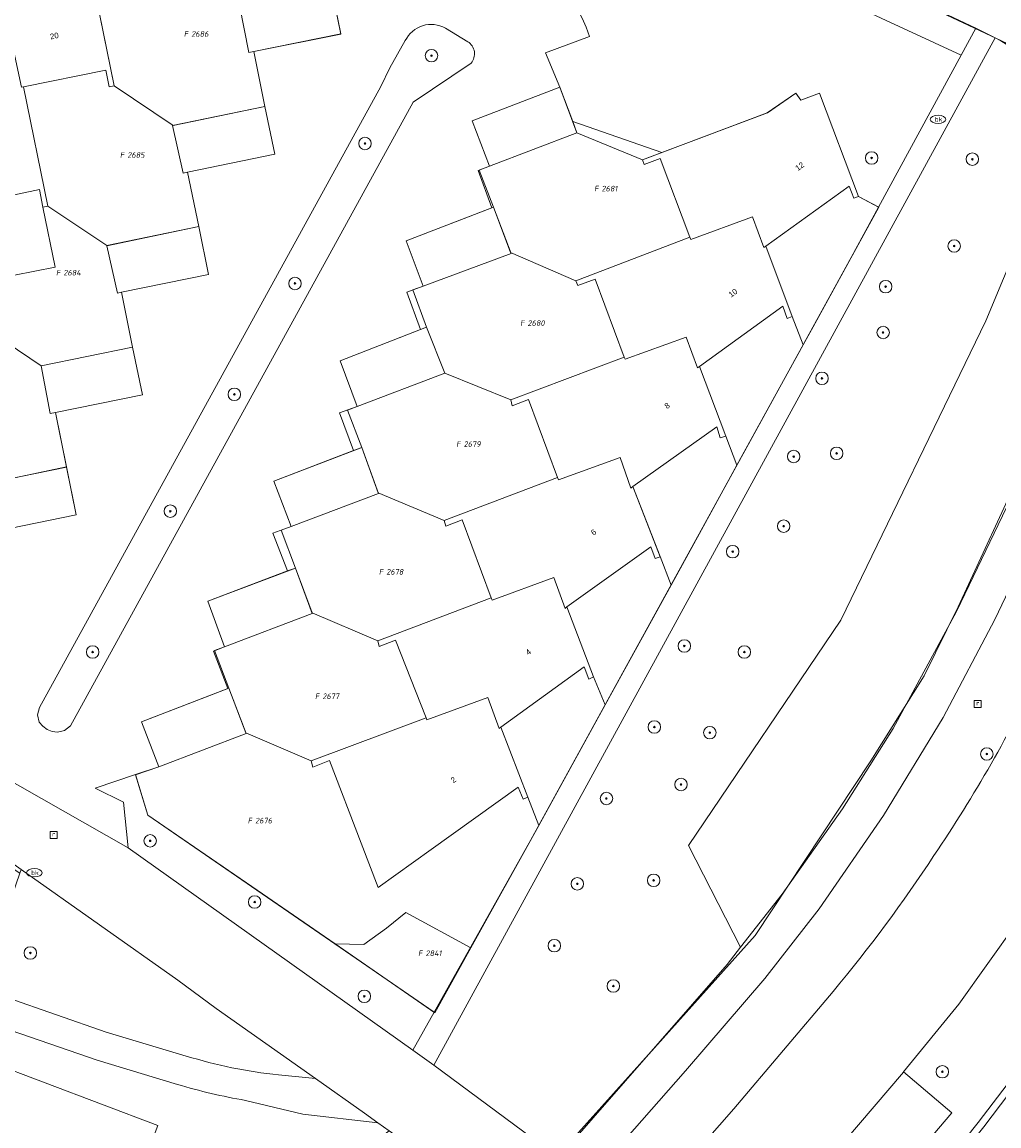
# Model space of a CAD drawing. Header units: metres. Extents: x 207466 to 209466, y 475780 to 477780.
# Tile 59 of 189: x 208213 to 208276, y 476273 to 476344. Entities that reach past the tile are written whole.
import ezdxf
from ezdxf.enums import TextEntityAlignment as Align

# ---------------------------------------------------------------- set-up
doc = ezdxf.new("R2010")
doc.units = ezdxf.units.M
doc.layers.get('0').update_dxf_attribs({"color": 253, "linetype": 'CONTINUOUS'})
for name, color, linetype, lineweight, true_color in [('B-RO-GR-BEPLANTING_CULTUUR_BODEMBEDEKKER-GV', 7, 'CONTINUOUS', 0, 0x6d8a47), ('B-RO-GR-BEPLANTING_CULTUUR_BOSPLANTSOEN-GV', 7, 'CONTINUOUS', 0, 0x6d8a47), ('B-RO-GR-BEPLANTING_CULTUUR_HEESTERS-GV', 7, 'CONTINUOUS', 0, 0x6d8a47), ('B-RO-GR-BOOM-S', 7, 'CONTINUOUS', 0, 0x6d8a47), ('B-RO-KL-WATER_BRANDLEIDING_PUT-S', 7, 'CONTINUOUS', 0, 0x478c9a), ('B-RO-OG-BEBOUWING-GV', 7, 'CONTINUOUS', 0, 0xa50000), ('B-RO-OG-BEBOUWING_LUIFEL-GV', 7, 'CONTINUOUS', 0, 0xa50000)]:
    doc.layers.add(name, color=color, linetype=linetype, lineweight=lineweight, true_color=true_color)
for name, color, linetype, lineweight in [('B-RO-OG-BEBOUWING-T18', 7, 'CONTINUOUS', 0), ('B-RO-OG-TERREIN_CULTUURSCHEIDING-GV', 253, 'CONTINUOUS', 0), ('B-RO-OG-TERREIN_ERF-GV', 253, 'CONTINUOUS', 0), ('B-RO-RI-GWA_RIOOLPUT-S', 253, 'CONTINUOUS', 0), ('B-RO-VH-VERHARDING_ASFALT-GV', 253, 'CONTINUOUS', 0), ('B-RO-VH-VERHARDING_BETONSTRAATSTEEN-GV', 253, 'CONTINUOUS', 0), ('B-RO-VH-VERHARDING_TEGEL-GV', 253, 'CONTINUOUS', 0), ('B-WE-KG-GRENS_PERCEEL-GV', 150, 'CONTINUOUS', 18), ('B-WE-KG-GRENS_PERCEEL-S', 150, 'CONTINUOUS', 25)]:
    doc.layers.add(name, color=color, linetype=linetype, lineweight=lineweight)
doc.styles.add('NLCS-ISO', font='NLCS-ISO.ttf')
doc.styles.add('NLCS-ISO-M200-T18', font='NLCS-ISO.ttf', dxfattribs={"height": 1.8})

# ---------------------------------------------------------------- blocks, each defined once
blk = doc.blocks.new('SKL-WATER_BRANDKRAAN_BRANDPUT-SO1')
at = {"color": 0, "linetype": 'ByBlock', "lineweight": -2}
blk.add_ellipse((0, 0), major_axis=(2.5, 0), ratio=0.54, dxfattribs=at)
at = {"color": 0, "linetype": 'ByBlock', "lineweight": -2, "insert": (0.1554, 0), "char_height": 1.5, "attachment_point": 5, "line_spacing_factor": 0.8, "style": 'NLCS-ISO'}
blk.add_mtext('{\\C0;bk}', dxfattribs=at)
blk = doc.blocks.new('SRI-PUT_INSPECTIEPUT_RIOOLPUT-SO1')
at = {"color": 0, "linetype": 'ByBlock', "lineweight": -2, "flags": 128}
blk.add_lwpolyline([(-1.125, -1.125), (1.125, -1.125), (1.125, 1.125), (-1.125, 1.125), (-1.125, -1.125)], dxfattribs=at)
at = {"color": 0, "linetype": 'ByBlock', "lineweight": -2, "insert": (0, 0.2828), "char_height": 1.5, "attachment_point": 5, "line_spacing_factor": 0.8, "style": 'NLCS-ISO'}
blk.add_mtext('{\\C0;r}', dxfattribs=at)
blk = doc.blocks.new('SGR-BOOM_01-SO1')
at = {"linetype": 'Continuous'}
h = blk.add_hatch(color=0, dxfattribs=at)
edge = h.paths.add_edge_path()
edge.add_arc((0, 0), 0.25, 0, 360)
at = {"color": 0, "linetype": 'ByBlock', "lineweight": -2}
for radius in [2, 0.25]:
    blk.add_circle((0, 0), radius, dxfattribs=at)
blk = doc.blocks.new('SKG-PERCEELNUMMER-SO')
at = {"style": 'NLCS-ISO', "oblique": 10, "flags": 1}
blk.add_attdef('GEMEENTECODE', text='', height=1.8, dxfattribs=at).set_placement((0, 2.55), align=Align.MIDDLE_CENTER)
at = {"style": 'NLCS-ISO', "oblique": 10}
blk.add_attdef('SECTIE', text='', height=1.8, dxfattribs=at).set_placement((-0.5, 0), align=Align.MIDDLE_RIGHT)
blk.add_attdef('PERCEELNUMMER', text='', height=1.8, dxfattribs=at).set_placement((0.5, 0), align=Align.MIDDLE_LEFT)

msp = doc.modelspace()

# ---------------------------------------------------------------- linework, layer by layer
at = {"layer": 'B-RO-GR-BEPLANTING_CULTUUR_BODEMBEDEKKER-GV', "flags": 128}
for points in [[(208241.532, 476342.745), (208240.093, 476343.609)], [(208237.522, 476342.815), (208236.533, 476341.072), (208235.969, 476339.866), (208214.084, 476300.061), (208213.971, 476299.6), (208214.081, 476299.139), (208214.295, 476298.865), (208214.575, 476298.66), (208214.896, 476298.533), (208215.238, 476298.484), (208215.701, 476298.6), (208216.07, 476298.901), (208238.029, 476338.877)], [(208275.324, 476342.991), (208239.358, 476277.154)], [(208238.029, 476338.877), (208241.744, 476341.371)], [(208239.358, 476277.154), (208247.332, 476271.234), (208258.138, 476283.607), (208259.001, 476284.707), (208255.669, 476291.236), (208265.419, 476305.677), (208274.725, 476324.863), (208280.372, 476338.414), (208280.142, 476338.779)], [(208220.242, 476295.77), (208217.649, 476294.898), (208219.473, 476293.997), (208219.772, 476291.072), (208238, 476278.098), (208239.371, 476280.54), (208221.024, 476293.168), (208220.242, 476295.77)]]:
    msp.add_lwpolyline(points, dxfattribs=at)
at = {"layer": 'B-RO-GR-BEPLANTING_CULTUUR_BODEMBEDEKKER-GV'}
for centre, radius, start, end in [((208239.179, 476342.01), 1.842, 60.23089, 154.09355), ((208268.363, 476330.167), 14.591, 36.17154, 61.50715), ((208241.04, 476341.966), 0.921, 319.7927, 57.74976)]:
    msp.add_arc(centre, radius, start, end, dxfattribs=at)
at = {"layer": 'B-RO-GR-BEPLANTING_CULTUUR_BOSPLANTSOEN-GV', "flags": 128}
msp.add_lwpolyline([(208249.329, 476343.089), (208246.511, 476342.041), (208247.424, 476339.833), (208248.256, 476337.623), (208253.957, 476335.636), (208260.723, 476338.185), (208262.541, 476339.457), (208262.866, 476338.992), (208264.064, 476339.443), (208266.561, 476332.817), (208267.848, 476332.137), (208273.146, 476341.882), (208213.346, 476369.565), (208209.266, 476360.036), (208213.772, 476358.131)], dxfattribs=at)
at = {"layer": 'B-RO-GR-BEPLANTING_CULTUUR_BOSPLANTSOEN-GV'}
msp.add_arc((208238.937, 476339.455), 11.009, 19.273, 70.99698, dxfattribs=at)
at = {"layer": 'B-RO-GR-BEPLANTING_CULTUUR_HEESTERS-GV', "flags": 128}
for points in [[(208222.928, 476275.917), (208217.781, 476277.459), (208211.665, 476279.58), (208211.343, 476278.743), (208210.83, 476277.392), (208221.678, 476273.27)], [(208221.678, 476273.27), (208219.014, 476266.259), (208219.752, 476265.978), (208220.391, 476265.735), (208234.697, 476271.471), (208234.67, 476271.573), (208236.495, 476272.937), (208235.756, 476273.461), (208230.956, 476274), (208227.292, 476274.891)]]:
    msp.add_lwpolyline(points, dxfattribs=at)
at = {"layer": 'B-RO-GR-BEPLANTING_CULTUUR_HEESTERS-GV'}
msp.add_arc((208232.874, 476308.429), 33.999, 252.98958, 260.54988, dxfattribs=at)
at = {"layer": 'B-RO-OG-BEBOUWING-GV', "flags": 128}
for points in [[(208218.874, 476339.912), (208217.907, 476344.643), (208217.308, 476347.576), (208217.152, 476347.544), (208216.317, 476351.619), (208214.253, 476351.23), (208214.255, 476351.395), (208209.517, 476350.405), (208209.578, 476350.072), (208210.365, 476350.215), (208210.009, 476343.7), (208210.004, 476343.526), (208212.069, 476343.915), (208212.948, 476339.831), (208213.062, 476339.856), (208218.34, 476340.926), (208218.56, 476339.848), (208218.874, 476339.912)], [(208232.778, 476346.274), (208228.244, 476345.352), (208226.899, 476345.078), (208227.511, 476342.059), (208227.831, 476342.123), (208233.395, 476343.232), (208232.778, 476346.274)], [(208213.062, 476339.856), (208212.948, 476339.831), (208212.069, 476343.915), (208210.004, 476343.526), (208210.009, 476343.7), (208205.311, 476342.689), (208205.383, 476342.366), (208206.164, 476342.537), (208205.774, 476335.964), (208205.751, 476335.782), (208205.792, 476335.786), (208207.828, 476336.206), (208208.712, 476332.152), (208208.851, 476332.181), (208209.858, 476327.238), (208212.482, 476327.772), (208211.461, 476332.72), (208214.094, 476333.263), (208214.31, 476332.133), (208214.629, 476332.195), (208213.062, 476339.856)], [(208248.256, 476337.623), (208247.424, 476339.833), (208241.811, 476337.672), (208242.921, 476334.759), (208248.525, 476336.909), (208248.256, 476337.623)], [(208253.957, 476335.636), (208252.713, 476335.167), (208252.826, 476334.868), (208253.855, 476335.257), (208255.757, 476330.225), (208255.819, 476330.057), (208259.758, 476331.516), (208260.488, 476329.547), (208260.619, 476329.638), (208265.95, 476333.484), (208266.252, 476332.712), (208266.561, 476332.817), (208264.064, 476339.443), (208262.866, 476338.992), (208262.541, 476339.457), (208260.723, 476338.185), (208253.957, 476335.636)], [(208228.535, 476338.593), (208222.622, 476337.368), (208223.288, 476334.317), (208223.581, 476334.378), (208229.159, 476335.542), (208228.535, 476338.593)], [(208243.179, 476332.132), (208237.576, 476329.982), (208238.676, 476327.083), (208244.303, 476329.18), (208243.179, 476332.132)], [(208260.619, 476329.638), (208260.488, 476329.547), (208259.758, 476331.516), (208255.819, 476330.057), (208255.757, 476330.225), (208248.447, 476327.409), (208248.582, 476327.11), (208249.688, 476327.528), (208251.545, 476322.529), (208251.606, 476322.388), (208255.527, 476323.805), (208256.246, 476321.834), (208256.382, 476321.931), (208261.719, 476325.784), (208261.99, 476325.011), (208262.306, 476325.122), (208260.619, 476329.638)], [(208224.307, 476330.897), (208218.401, 476329.666), (208219.081, 476326.637), (208219.336, 476326.689), (208224.908, 476327.829), (208224.307, 476330.897)], [(208238.894, 476324.448), (208233.345, 476322.292), (208234.45, 476319.364), (208240.068, 476321.494), (208238.894, 476324.448)], [(208256.382, 476321.931), (208256.246, 476321.834), (208255.527, 476323.805), (208251.606, 476322.388), (208251.545, 476322.529), (208244.278, 476319.784), (208244.378, 476319.41), (208245.427, 476319.811), (208247.284, 476314.812), (208247.34, 476314.657), (208251.293, 476316.099), (208251.983, 476314.136), (208252.11, 476314.227), (208257.484, 476318.065), (208257.704, 476317.358), (208258.051, 476317.456), (208256.382, 476321.931)], [(208220.057, 476323.163), (208214.192, 476321.977), (208214.775, 476318.912), (208215.12, 476318.982), (208220.688, 476320.105), (208220.057, 476323.163)], [(208234.732, 476316.739), (208229.099, 476314.568), (208230.218, 476311.676), (208235.811, 476313.777), (208234.732, 476316.739)], [(208252.11, 476314.227), (208251.983, 476314.136), (208251.293, 476316.099), (208247.34, 476314.657), (208247.284, 476314.812), (208240.017, 476312.067), (208240.117, 476311.693), (208241.166, 476312.094), (208243.023, 476307.095), (208243.084, 476306.959), (208247.049, 476308.406), (208247.774, 476306.425), (208247.879, 476306.521), (208253.246, 476310.366), (208253.535, 476309.63), (208253.847, 476309.734), (208252.11, 476314.227)], [(208215.824, 476315.492), (208207.021, 476313.643), (208207.627, 476310.607), (208210.487, 476311.198), (208216.438, 476312.428), (208215.824, 476315.492)], [(208135.757, 476300.374), (208160.015, 476282.053), (208185.353, 476268.044), (208215.355, 476256.644), (208217.338, 476261.857), (208218.076, 476261.576), (208219.752, 476265.978), (208219.014, 476266.259), (208221.678, 476273.27), (208210.83, 476277.392), (208204.47, 476279.845), (208194.492, 476283.633), (208185.176, 476288.802), (208179.208, 476292.104), (208169.901, 476297.277), (208161.376, 476303.703), (208155.906, 476307.785), (208146.628, 476314.784), (208142.087, 476308.765), (208141.48, 476309.223), (208138.631, 476305.447), (208139.238, 476304.989), (208135.757, 476300.374)], [(208230.49, 476309.009), (208224.88, 476306.887), (208225.948, 476303.965), (208231.569, 476306.096), (208230.49, 476309.009)], [(208247.879, 476306.521), (208247.774, 476306.425), (208247.049, 476308.406), (208243.084, 476306.959), (208243.023, 476307.095), (208235.756, 476304.35), (208235.856, 476303.976), (208236.905, 476304.377), (208238.857, 476299.413), (208238.913, 476299.273), (208242.812, 476300.708), (208243.533, 476298.728), (208243.645, 476298.813), (208248.985, 476302.679), (208249.291, 476301.889), (208249.591, 476302.03), (208247.879, 476306.521)], [(208226.222, 476301.312), (208220.635, 476299.158), (208221.741, 476296.274), (208227.339, 476298.41), (208226.222, 476301.312)], [(208243.645, 476298.813), (208243.533, 476298.728), (208242.812, 476300.708), (208238.913, 476299.273), (208238.857, 476299.413), (208231.505, 476296.646), (208231.602, 476296.254), (208232.678, 476296.671), (208234.701, 476291.368), (208235.784, 476288.528), (208239.18, 476290.962), (208244.761, 476294.963), (208245.07, 476294.198), (208245.372, 476294.326), (208243.645, 476298.813)], [(208211.343, 476278.743), (208204.987, 476281.189), (208204.47, 476279.845), (208194.492, 476283.633), (208188.861, 476271.603), (208193.572, 476269.811), (208194.066, 476271.11), (208196.964, 476270.008), (208195.706, 476266.699), (208208.606, 476261.797), (208209.864, 476265.106), (208212.762, 476264.004), (208212.268, 476262.705), (208216.979, 476260.913), (208217.338, 476261.857), (208218.076, 476261.576), (208219.752, 476265.978), (208219.014, 476266.259), (208221.678, 476273.27), (208210.83, 476277.392), (208211.343, 476278.743)]]:
    msp.add_lwpolyline(points, dxfattribs=at)
at = {"layer": 'B-RO-OG-BEBOUWING_LUIFEL-GV', "flags": 128}
msp.add_lwpolyline([(208211.461, 476332.72), (208212.482, 476327.772), (208215.09, 476328.304), (208214.31, 476332.133), (208214.094, 476333.263), (208211.461, 476332.72)], dxfattribs=at)
at = {"layer": 'B-RO-OG-TERREIN_CULTUURSCHEIDING-GV', "flags": 128}
for points in [[(208213.346, 476369.565), (208273.146, 476341.882), (208274.084, 476343.608), (208214.29, 476371.77), (208213.346, 476369.565)], [(208282.454, 476335.109), (208280.372, 476338.414), (208274.725, 476324.863), (208265.419, 476305.677), (208255.669, 476291.236), (208259.001, 476284.707)], [(208259.001, 476284.707), (208261.67, 476288.106), (208265.523, 476293.574), (208268.772, 476298.734), (208272.835, 476306.22), (208276.307, 476313.476), (208284.773, 476332.213)], [(208278.255, 476302.601), (208280.386, 476307.348), (208286.614, 476322.234), (208289.417, 476329.055), (208286.774, 476330.632), (208278.267, 476311.932), (208275.295, 476305.707), (208271.972, 476299.434), (208268.158, 476293.143), (208264.044, 476287.176), (208260.565, 476282.712), (208255.471, 476276.789), (208249.405, 476269.892), (208254.168, 476270.431), (208254.743, 476269.995), (208258.565, 476274.358), (208264.93, 476281.878)], [(208286.796, 476304.542), (208283.712, 476298.239), (208281.057, 476293.258), (208276.696, 476286.279), (208272.981, 476281.066), (208269.445, 476276.717), (208272.535, 476274.09), (208268.408, 476269.244), (208266.773, 476270.573), (208261.438, 476264.312), (208266.211, 476260.215)], [(208266.319, 476263.413), (208265.98, 476263.709), (208268.872, 476267.018), (208271.899, 476270.552), (208274.222, 476273.47), (208277.375, 476277.618), (208281.169, 476282.881), (208284.591, 476288.23), (208288.001, 476293.726), (208288.383, 476293.489)], [(208231.773, 476276.284), (208225.417, 476280.788), (208222.96, 476282.6), (208212.915, 476289.693), (208212.83, 476289.447), (208211.166, 476284.638), (208211.069, 476284.671), (208210.233, 476282.149), (208212.005, 476281.474), (208218.365, 476279.267), (208223.484, 476277.734)], [(208229.407, 476276.517), (208231.773, 476276.284)]]:
    msp.add_lwpolyline(points, dxfattribs=at)
at = {"layer": 'B-RO-OG-TERREIN_CULTUURSCHEIDING-GV'}
for centre, radius, start, end in [((208196.285, 476341.454), 90.712, 325.88858, 334.63912), ((208191.862, 476342.851), 95.166, 320.15583, 326.68578), ((208232.891, 476308.494), 32.166, 252.99575, 263.7823)]:
    msp.add_arc(centre, radius, start, end, dxfattribs=at)
at = {"layer": 'B-RO-OG-TERREIN_ERF-GV', "flags": 128}
for points in [[(208215.824, 476315.492), (208215.12, 476318.982), (208214.775, 476318.912), (208214.192, 476321.977), (208220.057, 476323.163), (208219.336, 476326.689), (208219.081, 476326.637), (208218.401, 476329.666), (208224.307, 476330.897), (208223.581, 476334.378), (208223.288, 476334.317), (208222.622, 476337.368), (208228.535, 476338.593), (208227.831, 476342.123), (208227.511, 476342.059), (208226.899, 476345.078)], [(208217.907, 476344.643), (208218.874, 476339.912), (208218.56, 476339.848), (208218.34, 476340.926), (208213.062, 476339.856), (208214.629, 476332.195), (208214.31, 476332.133), (208214.094, 476333.263), (208211.461, 476332.72)], [(208243.023, 476307.095), (208241.166, 476312.094), (208240.117, 476311.693), (208240.017, 476312.067), (208247.284, 476314.812), (208245.427, 476319.811), (208244.378, 476319.41), (208244.278, 476319.784), (208251.545, 476322.529), (208249.688, 476327.528), (208248.582, 476327.11), (208248.447, 476327.409), (208255.757, 476330.225), (208253.855, 476335.257), (208252.826, 476334.868), (208252.713, 476335.167), (208253.957, 476335.636), (208248.256, 476337.623), (208248.525, 476336.909), (208242.921, 476334.759), (208242.267, 476334.508), (208243.179, 476332.132), (208244.303, 476329.18), (208238.676, 476327.083), (208238.005, 476326.833), (208238.894, 476324.448), (208240.068, 476321.494), (208234.45, 476319.364), (208233.826, 476319.128), (208234.732, 476316.739), (208235.811, 476313.777), (208230.218, 476311.676), (208229.579, 476311.436), (208230.49, 476309.009), (208231.569, 476306.096), (208225.948, 476303.965), (208225.308, 476303.722), (208226.222, 476301.312), (208227.339, 476298.41), (208221.741, 476296.274), (208220.242, 476295.77), (208221.024, 476293.168), (208239.371, 476280.54), (208245.567, 476291.582), (208266.091, 476328.904), (208267.848, 476332.137), (208266.561, 476332.817), (208266.252, 476332.712), (208265.95, 476333.484), (208260.619, 476329.638), (208262.306, 476325.122), (208261.99, 476325.011), (208261.719, 476325.784), (208256.382, 476321.931), (208258.051, 476317.456), (208257.704, 476317.358), (208257.484, 476318.065), (208252.11, 476314.227), (208253.847, 476309.734), (208253.535, 476309.63), (208253.246, 476310.366), (208247.879, 476306.521), (208249.591, 476302.03), (208249.291, 476301.889), (208248.985, 476302.679), (208243.645, 476298.813), (208245.372, 476294.326), (208245.07, 476294.198), (208244.761, 476294.963), (208239.18, 476290.962), (208235.784, 476288.528), (208234.701, 476291.368), (208232.678, 476296.671), (208231.602, 476296.254), (208231.505, 476296.646), (208238.857, 476299.413), (208236.905, 476304.377), (208235.856, 476303.976), (208235.756, 476304.35), (208243.023, 476307.095)], [(208207.021, 476313.643), (208215.824, 476315.492)]]:
    msp.add_lwpolyline(points, dxfattribs=at)
at = {"layer": 'B-RO-VH-VERHARDING_ASFALT-GV', "flags": 128}
for points in [[(208263.808, 476270.088), (208269.434, 476276.705), (208269.445, 476276.717), (208272.981, 476281.066), (208276.696, 476286.279), (208281.057, 476293.258), (208283.712, 476298.239), (208286.796, 476304.542)], [(208264.93, 476281.878), (208258.565, 476274.358), (208254.743, 476269.995), (208247.137, 476261.312), (208243.272, 476256.899), (208234.872, 476247.353), (208230.914, 476242.856), (208227.003, 476238.419), (208213.825, 476223.467), (208212.504, 476221.965), (208207.943, 476216.776), (208212.79, 476212.047), (208215.28, 476214.885)]]:
    msp.add_lwpolyline(points, dxfattribs=at)
at = {"layer": 'B-RO-VH-VERHARDING_ASFALT-GV'}
for centre, radius, start, end in [((208196.285, 476341.454), 90.712, 325.88858, 334.63912), ((208191.862, 476342.851), 95.166, 320.15583, 326.68578)]:
    msp.add_arc(centre, radius, start, end, dxfattribs=at)
at = {"layer": 'B-RO-VH-VERHARDING_BETONSTRAATSTEEN-GV', "flags": 128}
for points in [[(208232.778, 476346.274), (208233.395, 476343.232), (208227.831, 476342.123), (208228.535, 476338.593), (208229.159, 476335.542), (208223.581, 476334.378), (208224.307, 476330.897), (208224.908, 476327.829), (208219.336, 476326.689), (208220.057, 476323.163), (208220.688, 476320.105), (208215.12, 476318.982), (208215.824, 476315.492), (208216.438, 476312.428), (208210.487, 476311.198)], [(208240.093, 476343.609), (208241.532, 476342.745)], [(208213.971, 476299.6), (208214.084, 476300.061), (208235.969, 476339.866), (208236.533, 476341.072), (208237.522, 476342.815)], [(208238.894, 476324.448), (208238.005, 476326.833), (208238.676, 476327.083), (208237.576, 476329.982), (208243.179, 476332.132), (208242.267, 476334.508), (208242.921, 476334.759), (208241.811, 476337.672), (208247.424, 476339.833), (208246.511, 476342.041), (208249.329, 476343.089)], [(208241.744, 476341.371), (208238.029, 476338.877), (208216.07, 476298.901), (208215.701, 476298.6), (208215.238, 476298.484), (208214.896, 476298.533), (208214.575, 476298.66), (208214.295, 476298.865), (208214.081, 476299.139), (208213.971, 476299.6)], [(208210.027, 476296.611), (208219.772, 476291.072), (208219.473, 476293.997), (208217.649, 476294.898), (208220.242, 476295.77), (208221.741, 476296.274), (208220.635, 476299.158), (208226.222, 476301.312), (208225.308, 476303.722), (208225.948, 476303.965), (208224.88, 476306.887), (208230.49, 476309.009), (208229.579, 476311.436), (208230.218, 476311.676), (208229.099, 476314.568), (208234.732, 476316.739), (208233.826, 476319.128), (208234.45, 476319.364), (208233.345, 476322.292), (208238.894, 476324.448)], [(208207.568, 476292.006), (208207.69, 476291.967), (208210.86, 476290.957), (208211.321, 476290.818), (208212.915, 476289.693), (208222.96, 476282.6), (208225.417, 476280.788), (208231.773, 476276.284), (208234.902, 476274.067), (208235.756, 476273.461), (208236.495, 476272.937), (208243.964, 476267.641), (208244.08, 476267.559), (208247.332, 476271.234), (208239.358, 476277.154), (208238, 476278.098), (208219.772, 476291.072), (208210.027, 476296.611), (208207.62, 476297.53), (208204.838, 476298.592)], [(208288.383, 476293.489), (208284.972, 476287.99), (208281.541, 476282.628), (208277.737, 476277.35), (208274.577, 476273.194), (208272.246, 476270.265), (208269.212, 476266.724), (208266.319, 476263.413)]]:
    msp.add_lwpolyline(points, dxfattribs=at)
at = {"layer": 'B-RO-VH-VERHARDING_BETONSTRAATSTEEN-GV'}
for centre, radius, start, end in [((208238.937, 476339.455), 11.009, 19.273, 70.99698), ((208239.179, 476342.01), 1.842, 60.23089, 154.09355), ((208241.04, 476341.966), 0.921, 319.7927, 57.74976)]:
    msp.add_arc(centre, radius, start, end, dxfattribs=at)
at = {"layer": 'B-RO-VH-VERHARDING_TEGEL-GV', "flags": 128}
for points in [[(208116.941, 476417.049), (208125.784, 476412.986), (208125.635, 476412.62), (208126.213, 476412.337), (208127.893, 476411.544), (208128.071, 476411.983), (208128.977, 476411.556), (208137.849, 476407.378), (208146.692, 476403.214), (208148.794, 476402.617), (208212.067, 476372.817), (208214.29, 476371.77), (208274.084, 476343.608), (208275.324, 476342.991)], [(208238, 476278.098), (208239.358, 476277.154), (208275.324, 476342.991), (208274.084, 476343.608), (208273.146, 476341.882), (208267.848, 476332.137), (208266.091, 476328.904), (208245.567, 476291.582), (208239.371, 476280.54), (208238, 476278.098)], [(208249.405, 476269.892), (208255.471, 476276.789), (208260.565, 476282.712), (208264.044, 476287.176), (208268.158, 476293.143), (208271.972, 476299.434), (208275.295, 476305.707), (208278.267, 476311.932), (208286.774, 476330.632), (208284.773, 476332.213), (208276.307, 476313.476), (208272.835, 476306.22), (208268.772, 476298.734), (208265.523, 476293.574), (208261.67, 476288.106), (208259.001, 476284.707), (208258.138, 476283.607), (208247.332, 476271.234)], [(208288.383, 476293.489), (208288.001, 476293.726), (208284.591, 476288.23), (208281.169, 476282.881), (208277.375, 476277.618), (208274.222, 476273.47), (208271.899, 476270.552), (208268.872, 476267.018), (208265.98, 476263.709), (208266.319, 476263.413), (208269.212, 476266.724), (208272.246, 476270.265), (208274.577, 476273.194), (208277.737, 476277.35), (208281.541, 476282.628), (208284.972, 476287.99), (208288.383, 476293.489)], [(208223.484, 476277.734), (208218.365, 476279.267), (208212.005, 476281.474), (208210.233, 476282.149), (208211.069, 476284.671), (208211.166, 476284.638), (208210.771, 476284.779), (208212.463, 476289.692), (208212.83, 476289.447), (208212.915, 476289.693), (208211.321, 476290.818), (208210.86, 476290.957), (208210.597, 476290.194), (208208.971, 476285.475), (208208.965, 476285.456), (208208.107, 476282.959), (208197.921, 476286.839)], [(208197.217, 476285.074), (208205.298, 476281.996), (208204.987, 476281.189), (208211.343, 476278.743), (208211.665, 476279.58), (208217.781, 476277.459), (208222.928, 476275.917)], [(208227.292, 476274.891), (208230.956, 476274), (208235.756, 476273.461), (208234.902, 476274.067), (208231.773, 476276.284)], [(208231.773, 476276.284), (208229.407, 476276.517)], [(208269.445, 476276.717), (208269.434, 476276.705), (208263.808, 476270.088), (208259.923, 476265.579), (208261.438, 476264.312), (208266.773, 476270.573), (208268.408, 476269.244), (208272.535, 476274.09), (208269.445, 476276.717)]]:
    msp.add_lwpolyline(points, dxfattribs=at)
at = {"layer": 'B-RO-VH-VERHARDING_TEGEL-GV'}
for centre, radius, start, end in [((208268.363, 476330.167), 14.591, 36.17154, 61.50715), ((208232.891, 476308.494), 32.166, 252.99575, 263.7823), ((208232.874, 476308.429), 33.999, 252.98958, 260.54988)]:
    msp.add_arc(centre, radius, start, end, dxfattribs=at)
at = {"layer": 'B-WE-KG-GRENS_PERCEEL-GV'}
for points in [[(208172.457, 476391.472), (208196.637, 476380.084), (208212.067, 476372.817), (208214.29, 476371.77), (208260.122, 476350.148), (208284.268, 476338.784), (208284.646, 476338.382), (208284.971, 476337.935), (208285.239, 476337.452), (208285.444, 476336.94), (208285.584, 476336.406), (208285.656, 476335.858), (208285.66, 476335.306), (208285.596, 476334.758), (208282.68, 476327.953), (208280.73, 476323.602), (208277.198, 476315.72), (208272.951, 476306.516), (208270.77, 476302.094), (208267.339, 476296.66), (208259.948, 476285.453), (208253.482, 476278.257), (208244.123, 476267.82)], [(208244.123, 476267.82), (208253.482, 476278.257), (208259.948, 476285.453), (208267.339, 476296.66), (208270.77, 476302.094), (208272.951, 476306.516), (208277.198, 476315.72), (208280.73, 476323.602), (208282.68, 476327.953), (208285.596, 476334.758), (208285.66, 476335.306), (208285.656, 476335.858), (208285.584, 476336.406), (208285.444, 476336.94), (208285.239, 476337.452), (208284.971, 476337.935), (208284.646, 476338.382), (208284.268, 476338.784), (208260.122, 476350.148), (208214.29, 476371.77), (208212.067, 476372.817), (208196.637, 476380.084), (208172.457, 476391.472)], [(208209.268, 476360.035), (208213.772, 476358.131), (208220.676, 476359.519), (208220.941, 476358.292), (208221.499, 476358.23), (208221.383, 476356.03), (208223.108, 476347.625), (208226.899, 476345.078), (208232.775, 476346.276), (208233.396, 476343.239), (208227.831, 476342.123), (208228.535, 476338.593), (208229.159, 476335.542), (208223.582, 476334.38), (208224.307, 476330.897), (208224.908, 476327.829), (208219.336, 476326.689), (208220.057, 476323.163), (208220.688, 476320.105), (208215.12, 476318.983), (208215.819, 476315.474), (208216.438, 476312.428), (208210.487, 476311.198)], [(208210.415, 476324.503), (208214.192, 476321.977), (208220.057, 476323.163), (208219.336, 476326.689), (208224.908, 476327.829), (208224.307, 476330.897), (208218.413, 476329.679), (208214.629, 476332.195), (208213.062, 476339.856), (208212.948, 476339.831)], [(208219.088, 476266.493), (208221.678, 476273.27), (208210.83, 476277.392)], [(208210.83, 476277.392), (208221.678, 476273.27), (208219.088, 476266.493)]]:
    msp.add_lwpolyline(points, dxfattribs=at)
for points in [[(208209.268, 476360.035), (208206.102, 476352.648), (208204.709, 476349.42), (208209.517, 476350.405), (208214.255, 476351.395), (208214.253, 476351.23), (208216.317, 476351.619), (208217.152, 476347.544), (208217.309, 476347.576), (208218.874, 476339.912), (208222.655, 476337.368), (208228.535, 476338.593), (208227.831, 476342.123), (208233.396, 476343.239), (208232.775, 476346.276), (208226.899, 476345.078), (208223.108, 476347.625), (208221.383, 476356.03), (208221.499, 476358.23), (208220.941, 476358.292), (208220.676, 476359.519), (208213.772, 476358.131)], [(208214.629, 476332.195), (208218.413, 476329.679), (208224.307, 476330.897), (208223.582, 476334.38), (208229.159, 476335.542), (208228.535, 476338.593), (208222.655, 476337.368), (208218.874, 476339.912), (208217.309, 476347.576), (208217.152, 476347.544), (208216.317, 476351.619), (208214.253, 476351.23), (208214.255, 476351.395), (208209.517, 476350.405), (208204.709, 476349.42), (208201.495, 476341.9), (208205.311, 476342.689), (208210.009, 476343.7), (208210.004, 476343.526), (208212.069, 476343.915), (208212.948, 476339.831), (208213.062, 476339.856)], [(208221.025, 476293.168), (208220.243, 476295.766), (208221.741, 476296.274), (208220.635, 476299.158), (208226.153, 476301.281), (208225.233, 476303.684), (208225.948, 476303.965), (208224.88, 476306.887), (208229.971, 476308.821), (208229.037, 476311.239), (208230.218, 476311.676), (208229.099, 476314.568), (208234.197, 476316.536), (208233.311, 476318.948), (208234.45, 476319.364), (208233.345, 476322.292), (208238.491, 476324.297), (208237.619, 476326.702), (208238.676, 476327.083), (208237.576, 476329.982), (208243.077, 476332.096), (208242.195, 476334.49), (208242.921, 476334.759), (208241.811, 476337.672), (208247.424, 476339.833), (208248.525, 476336.909), (208252.713, 476335.167), (208260.715, 476338.187), (208262.541, 476339.457), (208262.87, 476339.002), (208264.062, 476339.442), (208266.561, 476332.817), (208267.856, 476332.133), (208263.655, 476324.475), (208263.011, 476323.31), (208258.77, 476315.602), (208256.37, 476311.227), (208254.551, 476307.914), (208250.328, 476300.249), (208246.07, 476292.499), (208241.727, 476284.662), (208239.423, 476280.504), (208233.023, 476284.92), (208227.701, 476288.592)], [(208255.819, 476330.057), (208259.758, 476331.516), (208260.488, 476329.547), (208260.618, 476329.64), (208262.306, 476325.122), (208263.011, 476323.31), (208263.655, 476324.475), (208267.856, 476332.133), (208266.561, 476332.817), (208264.062, 476339.442), (208262.87, 476339.002), (208262.541, 476339.457), (208260.715, 476338.187), (208252.713, 476335.167), (208248.525, 476336.909), (208247.424, 476339.833), (208241.811, 476337.672), (208242.921, 476334.759), (208242.195, 476334.49), (208243.077, 476332.096), (208243.171, 476332.131), (208244.269, 476329.239), (208248.447, 476327.409), (208255.757, 476330.225)], [(208204.635, 476324.473), (208206.166, 476316.786), (208209.944, 476314.273), (208215.819, 476315.474), (208215.12, 476318.983), (208220.688, 476320.105), (208220.057, 476323.163), (208214.192, 476321.977), (208210.415, 476324.503), (208208.85, 476332.181), (208208.712, 476332.152), (208207.828, 476336.206), (208205.792, 476335.786), (208205.751, 476335.782), (208205.76, 476335.942), (208198.313, 476334.442), (208195.107, 476326.988), (208196.826, 476327.306), (208201.52, 476328.232), (208201.511, 476328.072), (208203.593, 476328.495), (208204.478, 476324.436)], [(208256.246, 476321.834), (208256.382, 476321.931), (208258.051, 476317.456), (208258.77, 476315.602), (208263.011, 476323.31), (208262.306, 476325.122), (208260.618, 476329.64), (208260.488, 476329.547), (208259.758, 476331.516), (208255.819, 476330.057), (208255.757, 476330.225), (208248.447, 476327.409), (208244.269, 476329.239), (208243.171, 476332.131), (208243.077, 476332.096), (208237.576, 476329.982), (208238.676, 476327.083), (208237.619, 476326.702), (208238.491, 476324.297), (208238.894, 476324.448), (208240.068, 476321.494), (208244.278, 476319.784), (208251.545, 476322.529), (208251.606, 476322.388), (208255.527, 476323.805)], [(208204.635, 476324.473), (208204.478, 476324.436), (208203.593, 476328.495), (208201.511, 476328.072), (208201.52, 476328.232), (208196.826, 476327.306), (208195.107, 476326.988), (208191.685, 476318.978), (208189.926, 476314.87), (208192.591, 476313.175), (208195.139, 476311.555), (208197.576, 476309.446), (208199.897, 476307.437), (208201.944, 476305.35), (208204.244, 476303.005), (208206.294, 476300.677), (208208.033, 476298.703), (208208.355, 476298.338), (208212.091, 476303.055), (208210.487, 476311.198), (208216.438, 476312.428), (208215.819, 476315.474), (208209.944, 476314.273), (208206.166, 476316.786)], [(208251.606, 476322.388), (208251.545, 476322.529), (208244.278, 476319.784), (208240.068, 476321.494), (208238.894, 476324.448), (208238.491, 476324.297), (208233.345, 476322.292), (208234.45, 476319.364), (208233.311, 476318.948), (208234.197, 476316.536), (208234.732, 476316.739), (208235.794, 476313.833), (208240.017, 476312.067), (208247.284, 476314.812), (208247.34, 476314.657), (208251.293, 476316.099), (208251.983, 476314.136), (208252.11, 476314.227), (208253.846, 476309.739), (208254.551, 476307.914), (208256.37, 476311.227), (208258.77, 476315.602), (208258.051, 476317.456), (208256.382, 476321.931), (208256.246, 476321.834), (208255.527, 476323.805)], [(208249.591, 476302.03), (208250.328, 476300.249), (208254.551, 476307.914), (208253.846, 476309.739), (208252.11, 476314.227), (208251.983, 476314.136), (208251.293, 476316.099), (208247.34, 476314.657), (208247.284, 476314.812), (208240.017, 476312.067), (208235.794, 476313.833), (208234.732, 476316.739), (208234.197, 476316.536), (208229.099, 476314.568), (208230.218, 476311.676), (208229.037, 476311.239), (208229.971, 476308.821), (208230.49, 476309.009), (208231.569, 476306.134), (208235.756, 476304.35), (208243.023, 476307.095), (208243.084, 476306.959), (208247.049, 476308.406), (208247.774, 476306.425), (208247.879, 476306.521)], [(208245.372, 476294.326), (208246.07, 476292.499), (208250.328, 476300.249), (208249.591, 476302.03), (208247.879, 476306.521), (208247.774, 476306.425), (208247.049, 476308.406), (208243.084, 476306.959), (208243.023, 476307.095), (208235.756, 476304.35), (208231.569, 476306.134), (208230.49, 476309.009), (208229.971, 476308.821), (208224.88, 476306.887), (208225.948, 476303.965), (208225.233, 476303.684), (208226.153, 476301.281), (208226.222, 476301.312), (208227.317, 476298.447), (208231.505, 476296.646), (208238.857, 476299.413), (208238.913, 476299.273), (208242.812, 476300.708), (208243.533, 476298.728), (208243.645, 476298.813)], [(208246.07, 476292.499), (208245.372, 476294.326), (208243.645, 476298.813), (208243.533, 476298.728), (208242.812, 476300.708), (208238.913, 476299.273), (208238.857, 476299.413), (208231.505, 476296.646), (208227.317, 476298.447), (208226.222, 476301.312), (208226.153, 476301.281), (208220.635, 476299.158), (208221.741, 476296.274), (208220.243, 476295.766), (208221.025, 476293.168), (208227.701, 476288.592), (208233.023, 476284.92), (208234.862, 476284.89), (208236.314, 476285.919), (208237.561, 476286.941), (208241.727, 476284.662)], [(208233.023, 476284.92), (208239.423, 476280.504), (208241.727, 476284.662), (208237.561, 476286.941), (208236.314, 476285.919), (208234.862, 476284.89)]]:
    msp.add_lwpolyline(points, close=True, dxfattribs=at)

# ---------------------------------------------------------------- block references
at = {"layer": 'B-RO-GR-BOOM-S', "xscale": 0.2, "yscale": 0.2, "zscale": 0.2}
for p in [(208239.205, 476341.851), (208234.94, 476336.219), (208267.4, 476335.294), (208273.851, 476335.212), (208272.687, 476329.65), (208230.456, 476327.251), (208268.298, 476327.046), (208268.135, 476324.106), (208264.215, 476321.167), (208226.574, 476320.142), (208265.155, 476316.362), (208262.41, 476316.155), (208222.473, 476312.651), (208261.765, 476311.694), (208258.499, 476310.061), (208217.497, 476303.628), (208255.396, 476304.018), (208259.25, 476303.628), (208253.482, 476298.819), (208257.035, 476298.461), (208274.783, 476297.089), (208255.19, 476295.139), (208250.41, 476294.24), (208221.181, 476291.524), (208248.546, 476288.772), (208253.436, 476288.993), (208227.877, 476287.605), (208247.069, 476284.804), (208213.505, 476284.338), (208234.899, 476281.562), (208250.853, 476282.221), (208271.929, 476276.725)]:
    msp.add_blockref('SGR-BOOM_01-SO1', p, dxfattribs=at)
at = {"layer": 'B-RO-KL-WATER_BRANDLEIDING_PUT-S', "xscale": 0.2, "yscale": 0.2, "zscale": 0.2}
for p in [(208271.655, 476337.769), (208213.768, 476289.483)]:
    msp.add_blockref('SKL-WATER_BRANDKRAAN_BRANDPUT-SO1', p, dxfattribs=at)
at = {"layer": 'B-RO-RI-GWA_RIOOLPUT-S', "xscale": 0.2, "yscale": 0.2, "zscale": 0.2}
for p in [(208274.2, 476300.3), (208215, 476291.9)]:
    msp.add_blockref('SRI-PUT_INSPECTIEPUT_RIOOLPUT-SO1', p, dxfattribs=at)
at = {"layer": 'B-WE-KG-GRENS_PERCEEL-S', "xscale": 0.2, "yscale": 0.2, "zscale": 0.2}
for p, values in [((208223.713, 476343.24), {'PERCEELNUMMER': '2686', 'SECTIE': 'F'}), ((208219.619, 476335.483), {'PERCEELNUMMER': '2685', 'SECTIE': 'F'}), ((208249.999, 476333.329), {'PERCEELNUMMER': '2681', 'SECTIE': 'F'}), ((208215.525, 476327.942), {'PERCEELNUMMER': '2684', 'SECTIE': 'F'}), ((208245.259, 476324.71), {'PERCEELNUMMER': '2680', 'SECTIE': 'F'}), ((208241.165, 476316.954), {'PERCEELNUMMER': '2679', 'SECTIE': 'F'}), ((208236.209, 476308.766), {'PERCEELNUMMER': '2678', 'SECTIE': 'F'}), ((208232.116, 476300.794), {'PERCEELNUMMER': '2677', 'SECTIE': 'F'}), ((208227.806, 476292.822), {'PERCEELNUMMER': '2676', 'SECTIE': 'F'}), ((208238.721, 476284.319), {'PERCEELNUMMER': '2841', 'SECTIE': 'F'})]:
    msp.add_blockref('SKG-PERCEELNUMMER-SO', p, dxfattribs=at).add_auto_attribs(values)

# ---------------------------------------------------------------- texts
at = {"layer": 'B-RO-OG-BEBOUWING-T18', "char_height": 0.36, "attachment_point": 5, "line_spacing_factor": 0.8, "style": 'NLCS-ISO-M200-T18'}
for s, insert, rotation in [('{\\fArial|b0|i0|c0|p34;\\C256;20}', (208215.042, 476343.114), 11.6), ('{\\fArial|b0|i0|c0|p34;\\C256;12}', (208262.792, 476334.752), 35.6), ('{\\fArial|b0|i0|c0|p34;\\C256;10}', (208258.519, 476326.641), 35.6), ('{\\fArial|b0|i0|c0|p34;\\C256;8}', (208254.298, 476319.414), 35.7), ('{\\fArial|b0|i0|c0|p34;\\C256;6}', (208249.589, 476311.303), 35.6), ('{\\fArial|b0|i0|c0|p34;\\C256;4}', (208245.402, 476303.628), 35.7), ('{\\fArial|b0|i0|c0|p34;\\C256;2}', (208240.606, 476295.43), 35.6)]:
    msp.add_mtext(s, dxfattribs=dict(at, insert=insert, rotation=rotation))

doc.saveas('drawing.dxf')
